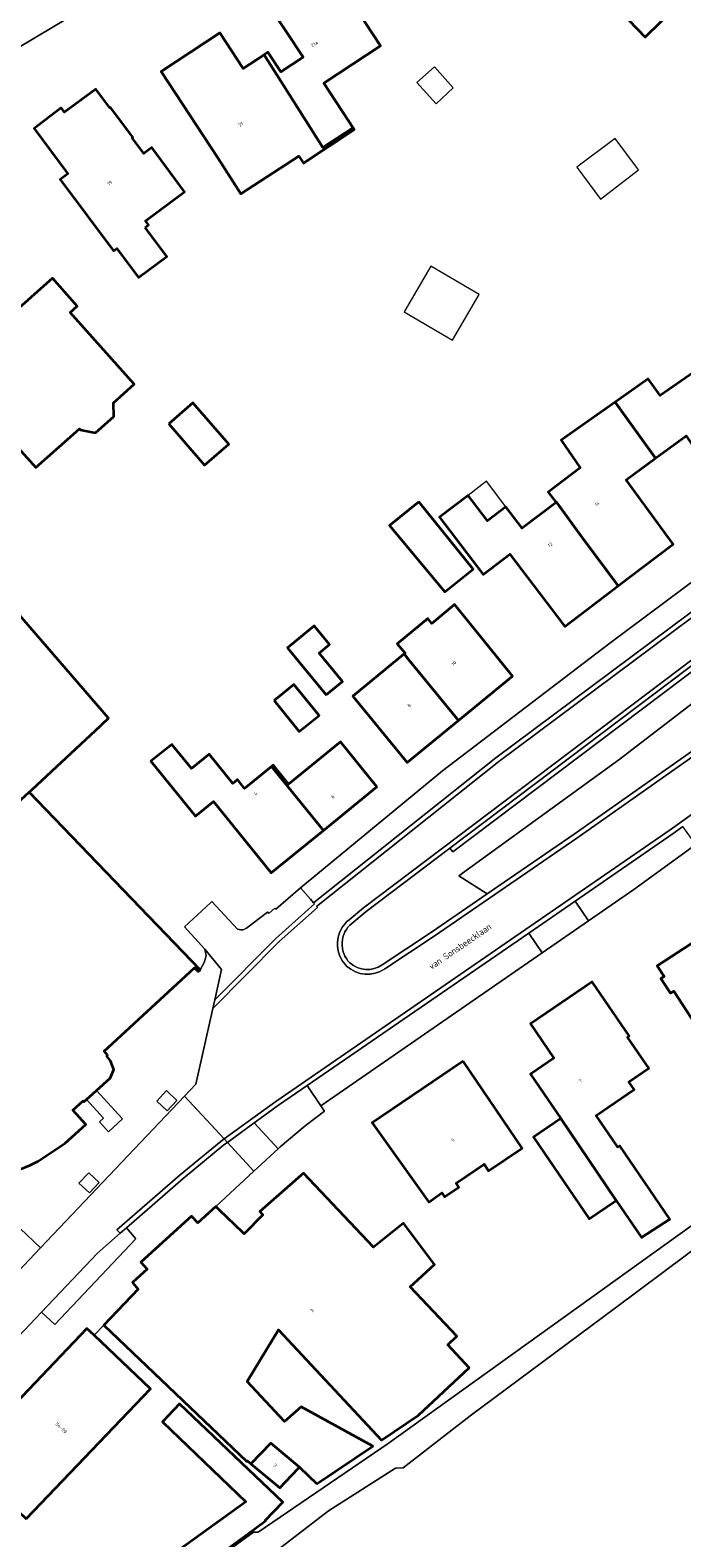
# Model space of a CAD drawing. Header units: metres. Extents: x 183400 to 185591, y 327112 to 329102.
# Tile 33 of 107: x 183792 to 183861, y 327898 to 328058. Entities that reach past the tile are written whole.
import ezdxf

# ---------------------------------------------------------------- set-up
doc = ezdxf.new("R2010")
doc.units = ezdxf.units.M
for name, color, linetype, lineweight in [('B-WE-GR-BEPLANTING_CULTUUR_HEESTERS-GV', 90, 'Continuous', 18), ('B-WE-GR-GRAS-GV', 60, 'Continuous', 13), ('B-WE-GR-GROENVOORZIENING-GV', 80, 'Continuous', 18), ('B-WE-GR-HAAG-GV', 90, 'GR-HAAG1', 13), ('B-WE-IE-MEUBILAIR_WEGMEUBILAIR-GV', 7, 'Continuous', 18), ('B-WE-OG-BEBOUWING-GV', 7, 'Continuous', 35), ('B-WE-OG-BEBOUWING_HUISNUMMER-T18', 10, 'Continuous', 18), ('B-WE-OG-BEBOUWING_LUIFEL-GV', 7, 'Continuous', 18), ('B-WE-OG-BEBOUWING_OVERIG-GV', 7, 'Continuous', 18), ('B-WE-OG-BEBOUWING_STRAATNAAM-T35', 50, 'Continuous', 35), ('B-WE-OG-BEBOUWING_TRAP-GV', 7, 'Continuous', 18), ('B-WE-OG-TERREIN_ERF-GV', 7, 'Continuous', 18), ('B-WE-VH-GOOT-G', 170, 'Continuous', 18), ('B-WE-VH-ONVERHARD-GV', 252, 'Continuous', 18), ('B-WE-VH-VERHARDING_ASFALT-GV', 252, 'Continuous', 18), ('B-WE-VH-VERHARDING_BETONSTRAATSTEEN-GV', 252, 'Continuous', 18), ('B-WE-VH-VERHARDING_SIERBESTRATING-GV', 252, 'Continuous', 18), ('B-WE-VH-VERHARDING_STRAATBAKSTEEN-GV', 252, 'Continuous', 18), ('B-WE-VH-VERHARDING_TEGEL-GV', 252, 'Continuous', 18)]:
    doc.layers.add(name, color=color, linetype=linetype, lineweight=lineweight)
doc.styles.add('NLCS-ISO-M200-T25', font='NLCS-ISO.ttf')
doc.linetypes.add('GR-HAAG1', pattern='A,6,[176,NLCS.SHX,S=0.125,R=0,X=0,Y=0],-2', length=8)

msp = doc.modelspace()

# ---------------------------------------------------------------- linework, layer by layer
at = {"layer": 'B-WE-GR-BEPLANTING_CULTUUR_HEESTERS-GV', "flags": 128}
msp.add_lwpolyline([(183826.198, 327963.314, 0.449781), (183825.975, 327959.132, 0.3474165), (183829.406, 327958.904), (183834.642, 327962.38), (183840.584, 327966.459), (183837.559, 327968.361), (183854.56, 327980.696), (183888.038, 328006.385), (183888.844, 328007.788), (183888.752, 328009.54), (183888.413, 328009.98), (183874.933, 327999.602), (183836.925, 327970.909), (183836.615, 327971.301), (183827.718, 327964.584)], format="xyb", close=True, dxfattribs=at)
at = {"layer": 'B-WE-GR-GRAS-GV', "flags": 128}
msp.add_lwpolyline([(183890.564, 328012.267), (183891.784, 328010.682), (183889.328, 328008.791), (183888.752, 328009.54), (183888.844, 328007.788), (183888.038, 328006.385), (183854.56, 327980.696), (183837.559, 327968.361), (183840.584, 327966.459), (183849.82, 327972.8), (183897.41, 328006.31), (183898.76, 328007.91), (183899.32, 328009.31), (183899.39, 328010.17), (183899.13, 328011.43), (183898.36, 328012.78), (183897.76, 328013.44), (183896.27, 328014.24), (183895.58, 328014.39), (183894.37, 328014.44), (183892.4, 328013.68), (183890.564, 328012.267)], close=True, dxfattribs=at)
at = {"layer": 'B-WE-GR-GROENVOORZIENING-GV', "flags": 128}
msp.add_lwpolyline([(183888.413, 328009.98), (183888.108, 328010.376), (183874.63, 328000), (183836.615, 327971.301), (183836.925, 327970.909), (183874.933, 327999.602), (183888.413, 328009.98)], close=True, dxfattribs=at)
at = {"layer": 'B-WE-GR-HAAG-GV', "flags": 128}
msp.add_lwpolyline([(183836.615, 327971.301), (183836.925, 327970.909), (183874.933, 327999.602), (183888.413, 328009.98), (183888.108, 328010.376), (183874.63, 328000), (183836.615, 327971.301)], close=True, dxfattribs=at)
at = {"layer": 'B-WE-IE-MEUBILAIR_WEGMEUBILAIR-GV', "flags": 128}
for points in [[(183805.443, 327944.427), (183806.554, 327943.382), (183807.581, 327944.494), (183806.495, 327945.543), (183805.443, 327944.427)], [(183797.173, 327935.709), (183798.286, 327934.66), (183799.335, 327935.767), (183798.224, 327936.806), (183797.173, 327935.709)]]:
    msp.add_lwpolyline(points, close=True, dxfattribs=at)
at = {"layer": 'B-WE-OG-BEBOUWING-GV', "flags": 128}
for points in [[(183859.078, 328059.167), (183860.752, 328060.763), (183859.708, 328061.856), (183855.55, 328066.22), (183852.16, 328062.99), (183857.362, 328057.532), (183859.078, 328059.167)], [(183816.856, 328055.649), (183823.096, 328045.788), (183826.24, 328047.85), (183826.395, 328047.655), (183826.445, 328047.688), (183823.194, 328052.647), (183829.241, 328056.61), (183823.595, 328065.225), (183817.253, 328061.071), (183821.027, 328055.406), (183818.627, 328053.832), (183817.262, 328055.915), (183816.856, 328055.649)], [(183826.395, 328047.655), (183826.24, 328047.85), (183823.096, 328045.788), (183816.856, 328055.649), (183814.636, 328054.194), (183812.158, 328057.974), (183805.898, 328053.871), (183811.921, 328044.694), (183814.378, 328040.88), (183820.539, 328044.874), (183820.89, 328044.34), (183821.03, 328044.127), (183826.395, 328047.655)], [(183804.201, 328037.298), (183804.562, 328037.567), (183804.251, 328037.984), (183808.405, 328041.079), (183804.908, 328045.791), (183804.058, 328045.158), (183802.821, 328046.818), (183802.901, 328046.878), (183800.535, 328050.054), (183800.455, 328049.994), (183798.962, 328051.999), (183795.65, 328049.532), (183795.297, 328050.005), (183792.404, 328047.813), (183795.988, 328043.001), (183795.186, 328042.404), (183800.843, 328034.809), (183801.196, 328035.072), (183803.514, 328031.96), (183806.513, 328034.194), (183804.201, 328037.298)], [(183854.178, 328018.719), (183858.457, 328012.757), (183861.711, 328015.133), (183865.081, 328010.058), (183870.834, 328014.112), (183865.991, 328020.987), (183864.117, 328019.667), (183862.528, 328021.924), (183858.964, 328019.412), (183857.702, 328021.202), (183854.178, 328018.719)], [(183806.73, 328016.41), (183810.52, 328012.04), (183813.09, 328014.27), (183809.29, 328018.64), (183806.73, 328016.41)], [(183854.178, 328018.719), (183848.424, 328014.664), (183850.475, 328011.754), (183847.059, 328009.16), (183847.899, 328008.055), (183847.925, 328008.074), (183850.66, 328004.34), (183854.488, 327999.184), (183855.563, 328000), (183860.334, 328003.624), (183855.336, 328010.479), (183858.457, 328012.757), (183854.178, 328018.719)], [(183833.312, 328008.134), (183830.195, 328005.627), (183836.071, 327998.546), (183839.079, 328000.966), (183833.312, 328008.134)], [(183854.488, 327999.184), (183850.66, 328004.34), (183847.925, 328008.074), (183847.899, 328008.055), (183844.291, 328005.315), (183842.549, 328007.609), (183840.59, 328006.121), (183838.552, 328008.805), (183835.51, 328006.495), (183840.13, 328000.41), (183842.981, 328002.575), (183848.823, 327994.882), (183854.488, 327999.184)], [(183744.93, 327984.68), (183750.8, 327974.21), (183753.721, 327970.97), (183755.771, 327968.695), (183756.112, 327968.317), (183758.187, 327966.015), (183758.525, 327965.641), (183760.578, 327963.363), (183761.23, 327962.64), (183762.51, 327963.826), (183775.927, 327976.259), (183783.343, 327969.483), (183791.877, 327977.25), (183792.197, 327977.548), (183799.458, 327984.322), (183799.663, 327984.514), (183800.314, 327985.121), (183783.419, 328004.661), (183774.355, 328000), (183749.625, 327987.199), (183749.652, 327987.147), (183744.93, 327984.68)], [(183831.736, 327991.956), (183832.22, 327991.35), (183837.529, 327984.899), (183843.261, 327989.609), (183839.418, 327994.386), (183837.108, 327997.198), (183834.682, 327995.205), (183834.263, 327995.715), (183831.017, 327993.049), (183831.843, 327992.044), (183831.736, 327991.956)], [(183823.459, 327987.615), (183825.182, 327989.031), (183822.706, 327992.044), (183823.811, 327992.952), (183822.179, 327994.937), (183819.351, 327992.614), (183820.983, 327990.628), (183823.459, 327987.615)], [(183837.529, 327984.899), (183832.22, 327991.35), (183831.736, 327991.956), (183826.279, 327987.474), (183832.075, 327980.419), (183837.529, 327984.899)], [(183817.925, 327986.991), (183820.59, 327983.707), (183822.694, 327985.414), (183820.029, 327988.699), (183817.925, 327986.991)], [(183817.637, 327979.983), (183823.17, 327973.204), (183828.858, 327977.821), (183824.976, 327982.604), (183819.446, 327978.115), (183817.813, 327980.126), (183817.637, 327979.983)], [(183823.17, 327973.204), (183817.637, 327979.983), (183814.785, 327977.668), (183814.029, 327978.6), (183813.524, 327978.19), (183811.003, 327981.296), (183809.125, 327979.771), (183807.039, 327982.34), (183804.826, 327980.544), (183809.559, 327974.713), (183811.476, 327976.27), (183817.621, 327968.7), (183823.17, 327973.204)], [(183873.343, 327962.512), (183870.774, 327960.831), (183867.318, 327966.264), (183865.198, 327964.915), (183866.036, 327963.635), (183858.655, 327958.806), (183859.394, 327957.676), (183859.034, 327957.441), (183860.047, 327955.893), (183860.407, 327956.128), (183863.188, 327951.877), (183867.874, 327954.943), (183866.9, 327956.433), (183869.728, 327958.283), (183871.721, 327955.237), (183876.19, 327958.161), (183873.343, 327962.512)], [(183848.405, 327942.573), (183854.289, 327933.876), (183856.994, 327929.911), (183860.006, 327931.868), (183854.68, 327939.674), (183854.466, 327939.528), (183852.167, 327942.898), (183856.19, 327945.643), (183855.626, 327946.469), (183857.758, 327947.923), (183855.503, 327951.227), (183855.677, 327951.346), (183851.738, 327957.12), (183845.163, 327952.635), (183847.674, 327948.986), (183845.187, 327947.29), (183848.405, 327942.573)], [(183838.029, 327948.672), (183828.355, 327942.13), (183834.357, 327933.672), (183835.756, 327934.664), (183836.036, 327934.25), (183837.56, 327935.281), (183837.28, 327935.695), (183840.254, 327937.706), (183840.724, 327937.01), (183844.286, 327939.419), (183838.029, 327948.672)], [(183854.289, 327933.876), (183848.405, 327942.573), (183845.489, 327940.584), (183851.406, 327931.909), (183854.289, 327933.876)], [(183822.465, 327903.733), (183828.411, 327907.758), (183820.812, 327911.913), (183819.02, 327910.362), (183815.065, 327914.605), (183818.4, 327920.106), (183829.33, 327908.38), (183833.26, 327911.04), (183838.654, 327916.088), (183836.386, 327918.512), (183837.357, 327919.428), (183832.39, 327924.69), (183834.964, 327927.043), (183831.674, 327931.433), (183828.473, 327928.905), (183821.053, 327936.752), (183816.398, 327932.701), (183816.706, 327932.347), (183814.747, 327930.303), (183814.603, 327930.441), (183812.076, 327932.863), (183811.708, 327933.216), (183809.795, 327931.47), (183809.121, 327932.208), (183803.752, 327927.307), (183804.426, 327926.568), (183802.881, 327925.158), (183803.47, 327924.449), (183799.805, 327920.602), (183815.012, 327906.111), (183815.081, 327906.183), (183815.446, 327905.88), (183817.565, 327908.081), (183820.613, 327905.523), (183822.465, 327903.733)], [(183791.566, 327900.009), (183804.768, 327913.836), (183798.788, 327919.535), (183798.028, 327920.259), (183784.846, 327906.426), (183791.566, 327900.009)], [(183814.963, 327898.302), (183817.01, 327899.792), (183816.96, 327899.84), (183818.837, 327901.81), (183807.876, 327912.256), (183806.041, 327910.33), (183814.9, 327901.819), (183802.86, 327893.15), (183801.95, 327892.32), (183800.51, 327891.27), (183795.23, 327886.2), (183794.07, 327884.98), (183790.93, 327882.1), (183783.1, 327860.46), (183785.942, 327859.435), (183793.48, 327880.14), (183797.908, 327884.576), (183802.03, 327888.5), (183803.81, 327890.18), (183814.963, 327898.302)], [(183815.446, 327905.88), (183818.523, 327903.33), (183820.471, 327905.374), (183820.613, 327905.523), (183817.565, 327908.081), (183815.446, 327905.88)]]:
    msp.add_lwpolyline(points, close=True, dxfattribs=at)
msp.add_lwpolyline([(183783.308, 328022.095, 1.0668386), (183779.969, 328018.881), (183781.469, 328017.195), (183780.348, 328016.198), (183784.846, 328011.139), (183789.487, 328015.265), (183792.597, 328011.768), (183797.245, 328015.901), (183797.352, 328015.781), (183798.919, 328015.448), (183800.877, 328017.189), (183800.836, 328018.665), (183803.033, 328020.618), (183796.242, 328028.256), (183796.997, 328028.927), (183794.346, 328031.909)], format="xyb", close=True, dxfattribs=at)
msp.add_lwpolyline([(183785.547, 327936.371, 0.1324959), (183792.845, 327938.048), (183795.711, 327939.949), (183797.898, 327941.939), (183796.522, 327943.462), (183797.619, 327944.439), (183797.705, 327944.335), (183797.974, 327944.581), (183799.027, 327945.543), (183800.478, 327946.869), (183800.874, 327947.775), (183800.538, 327948.705), (183800.12, 327949.215), (183800.219, 327949.303), (183799.853, 327949.742), (183809.446, 327958.598), (183809.849, 327958.198), (183810.077, 327958.38), (183791.877, 327977.25)], format="xyb", dxfattribs=at)
at = {"layer": 'B-WE-OG-BEBOUWING_LUIFEL-GV', "flags": 128}
msp.add_lwpolyline([(183842.549, 328007.609), (183840.508, 328010.313), (183838.552, 328008.805), (183840.59, 328006.121), (183842.549, 328007.609)], close=True, dxfattribs=at)
at = {"layer": 'B-WE-OG-BEBOUWING_OVERIG-GV', "flags": 128}
for points in [[(183834.985, 328054.383), (183833.11, 328052.714), (183835.148, 328050.426), (183836.973, 328052.15), (183834.985, 328054.383)], [(183854.181, 328046.733), (183850.096, 328043.703), (183852.608, 328040.316), (183856.654, 328043.4), (183854.181, 328046.733)], [(183839.732, 328030.155), (183834.574, 328033.176), (183831.738, 328028.335), (183836.896, 328025.314), (183839.732, 328030.155)]]:
    msp.add_lwpolyline(points, close=True, dxfattribs=at)
at = {"layer": 'B-WE-OG-BEBOUWING_TRAP-GV', "flags": 128}
msp.add_lwpolyline([(183799.027, 327945.543), (183797.974, 327944.581), (183799.772, 327942.609), (183799.365, 327942.223), (183800.328, 327941.164), (183801.814, 327942.528), (183799.027, 327945.543)], close=True, dxfattribs=at)
at = {"layer": 'B-WE-OG-TERREIN_ERF-GV', "flags": 128}
for points in [[(183814.89, 328070.83), (183790.479, 328056.251)], [(183861.711, 328015.133), (183858.457, 328012.757), (183855.336, 328010.479), (183860.334, 328003.624), (183855.563, 328000), (183854.488, 327999.184), (183848.823, 327994.882), (183842.981, 328002.575), (183840.13, 328000.41), (183835.51, 328006.495), (183838.552, 328008.805), (183840.59, 328006.121), (183842.549, 328007.609), (183844.291, 328005.315), (183847.899, 328008.055), (183847.899, 328008.055), (183847.059, 328009.16), (183850.475, 328011.754), (183848.424, 328014.664), (183854.178, 328018.719), (183857.702, 328021.202), (183858.964, 328019.412), (183862.528, 328021.924)], [(183783.419, 328004.661), (183800.314, 327985.121), (183799.663, 327984.514), (183799.458, 327984.322), (183792.197, 327977.548), (183791.877, 327977.25), (183810.077, 327958.38), (183810.495, 327959.159), (183810.712, 327959.862), (183810.549, 327960.58), (183808.407, 327962.961), (183811.165, 327965.518), (183811.308, 327965.65), (183814.045, 327962.716), (183814.375, 327962.618), (183814.615, 327962.636), (183814.995, 327962.803), (183817.218, 327964.507), (183817.391, 327964.411), (183817.996, 327964.944), (183818.09, 327964.834), (183820.726, 327967.108), (183835.82, 327979.53), (183853.6, 327993.1), (183869.048, 328004.635)], [(183862.746, 327971.704), (183856.16, 327966.92), (183851.357, 327963.601), (183846.431, 327960.198), (183822.9, 327943.94), (183823.27, 327943.35), (183821.22, 327941.8), (183818.57, 327939.57), (183818.341, 327939.358), (183815.778, 327936.985), (183811.708, 327933.216), (183812.076, 327932.863), (183814.603, 327930.441), (183814.747, 327930.303), (183816.706, 327932.347), (183816.398, 327932.701), (183821.053, 327936.752), (183828.473, 327928.905), (183831.674, 327931.433), (183834.964, 327927.043), (183832.39, 327924.69), (183837.357, 327919.428), (183836.386, 327918.512), (183838.654, 327916.088), (183833.26, 327911.04), (183829.33, 327908.38), (183818.4, 327920.106), (183815.065, 327914.605), (183819.02, 327910.362), (183820.812, 327911.913), (183828.411, 327907.758), (183822.465, 327903.733), (183820.613, 327905.523), (183820.471, 327905.374), (183818.523, 327903.33), (183815.446, 327905.88), (183815.081, 327906.183), (183815.012, 327906.111), (183799.805, 327920.602), (183798.788, 327919.535), (183804.768, 327913.836), (183791.566, 327900.009)], [(183877.013, 327939.473), (183854.205, 327922.468), (183838.759, 327910.966), (183831.642, 327905.459), (183830.815, 327905.413), (183823.698, 327900.855), (183818.314, 327896.715)]]:
    msp.add_lwpolyline(points, dxfattribs=at)
for points in [[(183859.078, 328059.167), (183857.362, 328057.532), (183852.16, 328062.99), (183855.55, 328066.22), (183859.708, 328061.856), (183860.752, 328060.763), (183859.078, 328059.167)], [(183816.856, 328055.649), (183817.262, 328055.915), (183818.627, 328053.832), (183821.027, 328055.406), (183817.253, 328061.071), (183823.595, 328065.225), (183829.241, 328056.61), (183823.194, 328052.647), (183826.445, 328047.688), (183826.395, 328047.655), (183821.03, 328044.127), (183820.89, 328044.34), (183820.539, 328044.874), (183814.378, 328040.88), (183811.921, 328044.694), (183805.898, 328053.871), (183812.158, 328057.974), (183814.636, 328054.194), (183816.856, 328055.649)], [(183804.201, 328037.298), (183806.513, 328034.194), (183803.514, 328031.96), (183801.196, 328035.072), (183800.843, 328034.809), (183795.186, 328042.404), (183795.988, 328043.001), (183792.404, 328047.813), (183795.297, 328050.005), (183795.65, 328049.532), (183798.962, 328051.999), (183800.455, 328049.994), (183800.535, 328050.054), (183802.901, 328046.878), (183802.821, 328046.818), (183804.058, 328045.158), (183804.908, 328045.791), (183808.405, 328041.079), (183804.251, 328037.984), (183804.562, 328037.567), (183804.201, 328037.298)], [(183806.73, 328016.41), (183809.29, 328018.64), (183813.09, 328014.27), (183810.52, 328012.04), (183806.73, 328016.41)], [(183833.312, 328008.134), (183839.079, 328000.966), (183836.071, 327998.546), (183830.195, 328005.627), (183833.312, 328008.134)], [(183837.529, 327984.899), (183832.075, 327980.419), (183826.279, 327987.474), (183831.736, 327991.956), (183831.843, 327992.044), (183831.017, 327993.049), (183834.263, 327995.715), (183834.682, 327995.205), (183837.108, 327997.198), (183839.418, 327994.386), (183843.261, 327989.609), (183837.529, 327984.899)], [(183823.459, 327987.615), (183820.983, 327990.628), (183819.351, 327992.614), (183822.179, 327994.937), (183823.811, 327992.952), (183822.706, 327992.044), (183825.182, 327989.031), (183823.459, 327987.615)], [(183817.925, 327986.991), (183820.029, 327988.699), (183822.694, 327985.414), (183820.59, 327983.707), (183817.925, 327986.991)], [(183823.17, 327973.204), (183817.621, 327968.7), (183811.476, 327976.27), (183809.559, 327974.713), (183804.826, 327980.544), (183807.039, 327982.34), (183809.125, 327979.771), (183811.003, 327981.296), (183813.524, 327978.19), (183814.029, 327978.6), (183814.785, 327977.668), (183817.637, 327979.983), (183817.813, 327980.126), (183819.446, 327978.115), (183824.976, 327982.604), (183828.858, 327977.821), (183823.17, 327973.204)], [(183873.343, 327962.512), (183876.19, 327958.161), (183871.721, 327955.237), (183869.728, 327958.283), (183866.9, 327956.433), (183867.874, 327954.943), (183863.188, 327951.877), (183860.407, 327956.128), (183860.047, 327955.893), (183859.034, 327957.441), (183859.394, 327957.676), (183858.655, 327958.806), (183866.036, 327963.635), (183865.198, 327964.915), (183867.318, 327966.264), (183870.774, 327960.831), (183873.343, 327962.512)], [(183848.405, 327942.573), (183845.187, 327947.29), (183847.674, 327948.986), (183845.163, 327952.635), (183851.738, 327957.12), (183855.677, 327951.346), (183855.503, 327951.227), (183857.758, 327947.923), (183855.626, 327946.469), (183856.19, 327945.643), (183852.167, 327942.898), (183854.466, 327939.528), (183854.68, 327939.674), (183860.006, 327931.868), (183856.994, 327929.911), (183854.289, 327933.876), (183851.406, 327931.909), (183845.489, 327940.584), (183848.405, 327942.573)], [(183838.029, 327948.672), (183844.286, 327939.419), (183840.724, 327937.01), (183840.254, 327937.706), (183837.28, 327935.695), (183837.56, 327935.281), (183836.036, 327934.25), (183835.756, 327934.664), (183834.357, 327933.672), (183828.355, 327942.13), (183838.029, 327948.672)], [(183817.01, 327899.792), (183814.963, 327898.302), (183803.81, 327890.18), (183802.03, 327888.5), (183797.908, 327884.576), (183793.48, 327880.14), (183785.942, 327859.435), (183783.1, 327860.46), (183790.93, 327882.1), (183794.07, 327884.98), (183795.23, 327886.2), (183800.51, 327891.27), (183801.95, 327892.32), (183802.86, 327893.15), (183814.9, 327901.819), (183806.041, 327910.33), (183807.876, 327912.256), (183818.837, 327901.81), (183816.96, 327899.84), (183817.01, 327899.792)]]:
    msp.add_lwpolyline(points, close=True, dxfattribs=at)
msp.add_lwpolyline([(183779.969, 328018.881, -1.0668386), (183783.308, 328022.095), (183794.346, 328031.909), (183796.997, 328028.927), (183796.242, 328028.256), (183803.033, 328020.618), (183800.836, 328018.665), (183800.877, 328017.189), (183798.919, 328015.448), (183797.352, 328015.781), (183797.245, 328015.901), (183792.597, 328011.768), (183789.487, 328015.265), (183784.846, 328011.139), (183780.348, 328016.198), (183781.469, 328017.195)], format="xyb", close=True, dxfattribs=at)
msp.add_lwpolyline([(183804.207, 327890.212), (183815.726, 327898.61), (183816.233, 327898.622), (183830.035, 327908.029), (183862.211, 327931.143, -0.0201313)], format="xyb", dxfattribs=at)
at = {"layer": 'B-WE-VH-GOOT-G', "flags": 128}
for points in [[(183924.023, 328040.154), (183904.02, 328026.68), (183880.66, 328010.12), (183841.5, 327980.92), (183822.105, 327965.508)], [(183840.584, 327966.459), (183849.82, 327972.8), (183897.41, 328006.31), (183898.76, 328007.91), (183899.32, 328009.31), (183899.39, 328010.17), (183899.13, 328011.43), (183898.36, 328012.78), (183897.76, 328013.44), (183896.27, 328014.24), (183895.58, 328014.39), (183894.37, 328014.44), (183892.4, 328013.68), (183890.564, 328012.267)], [(183888.108, 328010.376), (183874.63, 328000), (183836.615, 327971.301)], [(183849.914, 327965.688), (183860.33, 327972.86), (183861.367, 327973.603)], [(183836.615, 327971.301), (183827.718, 327964.584), (183826.198, 327963.314)], [(183840.584, 327966.459), (183834.642, 327962.38), (183829.406, 327958.904)], [(183811.606, 327955.184), (183818.106, 327961.727), (183822.212, 327965.384), (183822.105, 327965.508)], [(183844.984, 327962.293), (183849.914, 327965.688)], [(183821.43, 327946.075), (183844.984, 327962.293)], [(183815.8, 327942.103), (183818.399, 327943.988), (183821.43, 327946.075)], [(183815.8, 327942.103), (183812.952, 327940.038)], [(183812.952, 327940.038), (183812.593, 327939.778), (183808.253, 327936.203), (183802.218, 327930.945)], [(183801.558, 327930.37), (183802.218, 327930.945)]]:
    msp.add_lwpolyline(points, dxfattribs=at)
at = {"layer": 'B-WE-VH-GOOT-G'}
msp.add_arc((183827.835, 327961.189), 2.773, 227.88198, 304.51426, dxfattribs=at)
at = {"layer": 'B-WE-VH-ONVERHARD-GV', "flags": 128}
for points in [[(183805.443, 327944.427), (183806.554, 327943.382), (183807.581, 327944.494), (183806.495, 327945.543), (183805.443, 327944.427)], [(183797.173, 327935.709), (183798.286, 327934.66), (183799.335, 327935.767), (183798.224, 327936.806), (183797.173, 327935.709)]]:
    msp.add_lwpolyline(points, close=True, dxfattribs=at)
at = {"layer": 'B-WE-VH-VERHARDING_ASFALT-GV', "flags": 128}
msp.add_lwpolyline([(183825.624, 327958.776, -0.4489854), (183825.887, 327963.705), (183827.417, 327964.983), (183874.327, 328000.398), (183887.803, 328010.772), (183890.259, 328012.663), (183892.095, 328014.076), (183894.287, 328014.944), (183895.644, 328014.888), (183896.445, 328014.714), (183898.072, 328013.84), (183898.767, 328013.076), (183899.604, 328011.609), (183899.894, 328010.201), (183899.812, 328009.194), (183899.194, 328007.649), (183897.751, 328005.938), (183850.105, 327972.389), (183834.922, 327961.966), (183829.686, 327958.49, -0.3490919)], format="xyb", close=True, dxfattribs=at)
msp.add_lwpolyline([(183880.954, 328009.716), (183841.805, 327980.524), (183822.416, 327965.117), (183822.519, 327964.988), (183818.461, 327961.374), (183818.45, 327961.364), (183818.439, 327961.353), (183811.399, 327954.267), (183811.399, 327954.267), (183809.587, 327946.216), (183808.401, 327944.967), (183812.61, 327940.408), (183818.115, 327944.4), (183860.043, 327973.269), (183869.121, 327979.778)], dxfattribs=at)
msp.add_lwpolyline([(183818.314, 327896.715), (183823.698, 327900.855), (183830.815, 327905.413), (183831.642, 327905.459), (183838.759, 327910.966), (183854.205, 327922.468), (183877.013, 327939.473), (183877.191, 327939.6), (183877.863, 327940.078), (183878.906, 327940.82), (183879.507, 327941.248), (183897.191, 327953.832), (183895.657, 327955.989), (183876.745, 327942.431, 0.0201313), (183862.211, 327931.143), (183830.035, 327908.029), (183816.233, 327898.622), (183815.726, 327898.61), (183804.207, 327890.212, 0.0286942)], format="xyb", dxfattribs=at)
msp.add_lwpolyline([(183801.558, 327930.37), (183801.214, 327930.733), (183807.925, 327936.58), (183812.287, 327940.174), (183812.61, 327940.408), (183808.401, 327944.967), (183793.08, 327928.831), (183787.121, 327922.554), (183784.467, 327919.759), (183784.742, 327918.886), (183784.019, 327918.121), (183743.668, 327875.45), (183742.009, 327873.695), (183744.759, 327870.838), (183761.825, 327888.859), (183793.207, 327921.995), (183799.155, 327928.276), (183801.558, 327930.37)], close=True, dxfattribs=at)
at = {"layer": 'B-WE-VH-VERHARDING_BETONSTRAATSTEEN-GV', "flags": 128}
for points in [[(183811.606, 327955.184), (183818.106, 327961.727), (183822.212, 327965.384), (183822.105, 327965.508), (183821.779, 327965.887), (183820.726, 327967.108), (183818.09, 327964.834), (183817.996, 327964.944), (183817.391, 327964.411), (183817.218, 327964.507), (183814.995, 327962.803), (183814.615, 327962.636), (183814.375, 327962.618), (183814.045, 327962.716), (183811.308, 327965.65), (183811.165, 327965.518), (183808.407, 327962.961), (183810.549, 327960.58), (183812.318, 327958.424), (183811.606, 327955.184)], [(183846.431, 327960.198), (183851.357, 327963.601), (183849.914, 327965.688), (183844.984, 327962.293), (183846.431, 327960.198)], [(183822.9, 327943.94), (183821.43, 327946.075), (183818.399, 327943.988), (183815.8, 327942.103), (183818.341, 327939.358), (183818.57, 327939.57), (183821.22, 327941.8), (183823.27, 327943.35), (183822.9, 327943.94)], [(183812.952, 327940.038), (183815.778, 327936.985), (183818.341, 327939.358), (183815.8, 327942.103), (183812.952, 327940.038)]]:
    msp.add_lwpolyline(points, close=True, dxfattribs=at)
at = {"layer": 'B-WE-VH-VERHARDING_SIERBESTRATING-GV', "flags": 128}
msp.add_lwpolyline([(183790.914, 327930.88), (183793.08, 327928.831), (183808.401, 327944.967), (183809.587, 327946.216), (183811.399, 327954.267), (183811.606, 327955.184), (183812.318, 327958.424), (183810.549, 327960.58), (183810.712, 327959.862), (183810.495, 327959.159), (183810.077, 327958.38), (183809.849, 327958.198), (183809.446, 327958.598), (183799.853, 327949.742), (183800.219, 327949.303), (183800.12, 327949.215), (183800.538, 327948.705), (183800.874, 327947.775), (183800.478, 327946.869), (183799.027, 327945.543), (183801.814, 327942.528), (183800.328, 327941.164), (183799.365, 327942.223), (183799.772, 327942.609), (183797.974, 327944.581), (183797.705, 327944.335), (183797.619, 327944.439), (183796.522, 327943.462), (183797.898, 327941.939), (183795.711, 327939.949), (183792.845, 327938.048, -0.1324959), (183785.547, 327936.371)], format="xyb", dxfattribs=at)
for points in [[(183799.027, 327945.543), (183797.974, 327944.581), (183799.772, 327942.609), (183799.365, 327942.223), (183800.328, 327941.164), (183801.814, 327942.528), (183799.027, 327945.543)], [(183805.443, 327944.427), (183806.495, 327945.543), (183807.581, 327944.494), (183806.554, 327943.382), (183805.443, 327944.427)], [(183797.173, 327935.709), (183798.224, 327936.806), (183799.335, 327935.767), (183798.286, 327934.66), (183797.173, 327935.709)], [(183787.121, 327922.554), (183793.08, 327928.831), (183790.914, 327930.88), (183773.623, 327933.818), (183766.336, 327928.768), (183784.481, 327925.06), (183787.121, 327922.554)], [(183801.558, 327930.37), (183799.155, 327928.276), (183793.207, 327921.995), (183794.615, 327920.664), (183803.233, 327929.779), (183802.218, 327930.945), (183801.558, 327930.37)]]:
    msp.add_lwpolyline(points, close=True, dxfattribs=at)
msp.add_lwpolyline([(183771.421, 327892.338), (183784.846, 327906.426), (183798.028, 327920.259), (183798.788, 327919.535), (183799.805, 327920.602), (183803.47, 327924.449), (183802.881, 327925.158), (183804.426, 327926.568), (183803.752, 327927.307), (183809.121, 327932.208), (183809.795, 327931.47), (183811.708, 327933.216), (183815.778, 327936.985), (183812.952, 327940.038), (183812.593, 327939.778), (183808.253, 327936.203), (183802.218, 327930.945), (183803.233, 327929.779), (183794.615, 327920.664), (183793.207, 327921.995), (183761.825, 327888.859)], dxfattribs=at)
at = {"layer": 'B-WE-VH-VERHARDING_STRAATBAKSTEEN-GV', "flags": 128}
for points in [[(183822.105, 327965.508), (183822.212, 327965.384), (183818.106, 327961.727), (183811.606, 327955.184), (183811.399, 327954.267), (183818.439, 327961.353), (183818.45, 327961.364), (183818.461, 327961.374), (183822.519, 327964.988), (183822.416, 327965.117), (183841.805, 327980.524), (183880.954, 328009.716), (183904.304, 328026.269), (183924.312, 328039.746), (183924.023, 328040.154), (183904.02, 328026.68), (183880.66, 328010.12), (183841.5, 327980.92), (183822.105, 327965.508)], [(183812.61, 327940.408), (183812.287, 327940.174), (183807.925, 327936.58), (183801.214, 327930.733), (183801.558, 327930.37), (183802.218, 327930.945), (183808.253, 327936.203), (183812.593, 327939.778), (183812.952, 327940.038), (183812.61, 327940.408)]]:
    msp.add_lwpolyline(points, close=True, dxfattribs=at)
for points in [[(183825.887, 327963.705, 0.4489854), (183825.624, 327958.776, 0.3490919), (183829.686, 327958.49), (183834.922, 327961.966), (183850.105, 327972.389), (183897.751, 328005.938), (183899.194, 328007.649), (183899.812, 328009.194), (183899.894, 328010.201), (183899.604, 328011.609), (183898.767, 328013.076), (183898.072, 328013.84), (183896.445, 328014.714), (183895.644, 328014.888), (183894.287, 328014.944), (183892.095, 328014.076), (183890.259, 328012.663), (183887.803, 328010.772), (183874.327, 328000.398), (183827.417, 327964.983)], [(183825.975, 327959.132, -0.449781), (183826.198, 327963.314), (183827.718, 327964.584), (183836.615, 327971.301), (183874.63, 328000), (183888.108, 328010.376), (183890.564, 328012.267), (183892.4, 328013.68), (183894.37, 328014.44), (183895.58, 328014.39), (183896.27, 328014.24), (183897.76, 328013.44), (183898.36, 328012.78), (183899.13, 328011.43), (183899.39, 328010.17), (183899.32, 328009.31), (183898.76, 328007.91), (183897.41, 328006.31), (183849.82, 327972.8), (183840.584, 327966.459), (183834.642, 327962.38), (183829.406, 327958.904, -0.3474165)]]:
    msp.add_lwpolyline(points, format="xyb", close=True, dxfattribs=at)
msp.add_lwpolyline([(183869.121, 327979.778), (183860.043, 327973.269), (183818.115, 327944.4), (183812.61, 327940.408), (183812.952, 327940.038), (183815.8, 327942.103), (183818.399, 327943.988), (183821.43, 327946.075), (183844.984, 327962.293), (183849.914, 327965.688), (183849.914, 327965.688), (183860.33, 327972.86), (183861.367, 327973.603)], dxfattribs=at)
at = {"layer": 'B-WE-VH-VERHARDING_TEGEL-GV', "flags": 128}
msp.add_lwpolyline([(183790.876, 328058.912), (183789.4, 328058.048), (183790.479, 328056.251), (183814.89, 328070.83)], dxfattribs=at)
for points in [[(183924.023, 328040.154), (183923.733, 328040.561), (183922.385, 328042.46), (183918.66, 328040.03), (183879.77, 328012.64), (183869.048, 328004.635), (183853.6, 327993.1), (183835.82, 327979.53), (183820.726, 327967.108), (183821.779, 327965.887), (183822.105, 327965.508), (183841.5, 327980.92), (183880.66, 328010.12), (183904.02, 328026.68), (183924.023, 328040.154)], [(183862.746, 327971.704), (183861.367, 327973.603), (183860.33, 327972.86), (183849.914, 327965.688), (183851.357, 327963.601), (183856.16, 327966.92), (183862.746, 327971.704)], [(183846.431, 327960.198), (183844.984, 327962.293), (183821.43, 327946.075), (183822.9, 327943.94), (183846.431, 327960.198)]]:
    msp.add_lwpolyline(points, close=True, dxfattribs=at)

# ---------------------------------------------------------------- texts
at = {"layer": 'B-WE-OG-BEBOUWING_HUISNUMMER-T18', "char_height": 0.36, "attachment_point": 5, "style": 'NLCS-ISO-M200-T25'}
for s, insert, rotation in [('21a', (183822.211, 328056.785), 33.2), ('21', (183814.366, 328048.258), 33.3), ('19', (183800.459, 328042.02), 36.7), ('14', (183852.262, 328007.906), 36.1), ('12', (183847.257, 328003.559), 37.2), ('10', (183837.036, 327990.966), 38.8), ('8', (183832.267, 327986.486), 39.4), ('4', (183815.95, 327977.105), 39.1), ('6', (183824.156, 327976.786), 39.1), ('7', (183850.485, 327946.593), 34.3), ('5', (183836.923, 327940.282), 34.1), ('3', (183821.943, 327922.172), 43), ('54-59', (183795.276, 327909.687), 316.3), ('3', (183818.03, 327905.706), 320.4)]:
    msp.add_mtext(s, dxfattribs=dict(at, insert=insert, rotation=rotation))
at = {"layer": 'B-WE-OG-BEBOUWING_STRAATNAAM-T35', "insert": (183837.686, 327960.865), "char_height": 0.7, "attachment_point": 5, "rotation": 34.5, "style": 'NLCS-ISO-M200-T25'}
msp.add_mtext('van Sonsbeecklaan', dxfattribs=at)

doc.saveas('drawing.dxf')
